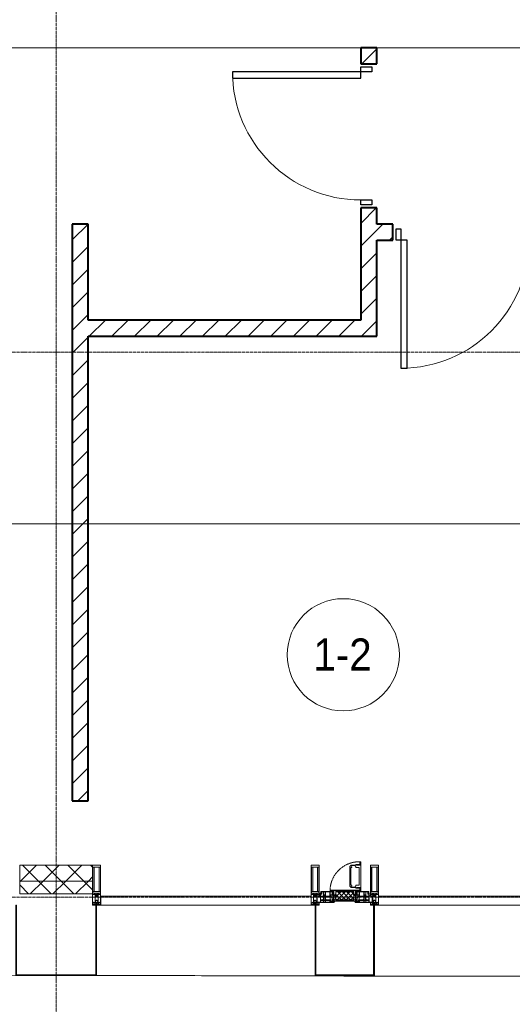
# Model space of a CAD drawing. Header units: millimetres. Extents: x 5617 to 101473, y 7718 to 212653.
# Tile 40 of 66: x 50003 to 53076, y 14731 to 20875. Entities that reach past the tile are written whole.
import ezdxf

# ---------------------------------------------------------------- set-up
doc = ezdxf.new("R2010")
doc.units = ezdxf.units.MM
for name, pattern in [('-D1-02х01', [3, 2, -1]), ('ADSK_Линия сетки', [25, 20, -2.5, 0, -2.5]), ('Линия сетки', [25, 20, -2.5, 0, -2.5])]:
    doc.linetypes.add(name, pattern=pattern)
for name, color, linetype, lineweight in [('Двери', 7, 'Continuous', 18), ('Импосты витража', 7, 'Continuous', 18), ('Колонны', 7, 'Continuous', 18), ('Марки помещений', 7, 'Continuous', 20), ('Окна', 7, 'Continuous', 18), ('Оси', 7, 'Continuous', 9), ('Панели витража', 7, 'Continuous', 18), ('Перекрытия', 7, 'Continuous', 18), ('Стены разрез', 7, 'Continuous', 40), ('Стены штриховка', 7, 'Continuous', 40), ('Форма', 7, 'Continuous', 18), ('Формообразующий элемент-перекрытие', 7, 'Continuous', 18), ('Элементы узлов', 7, 'Continuous', 18)]:
    doc.layers.add(name, color=color, linetype=linetype, lineweight=lineweight)
doc.styles.add('Arial_3', font='arial.ttf', dxfattribs={"width": 0.9, "height": 200})
pattern_1 = [(45, (0, 0), (-70.71068, 70.71068), [])]
pattern_2 = [(45, (0, 0), (-70.71068, 70.71068), []), (135, (0, 0), (-70.71068, -70.71068), [])]

# ---------------------------------------------------------------- blocks, each defined once
blk = doc.blocks.new('A_DOR_Door - Вн_3_Одинарная_900x2100-2977806-МКСС_К4_L19_64_800_')
at = {"layer": 'Двери', "color": 253, "lineweight": 30, "true_color": 0xaaaaaa}
for p, q in [((-430, 20), (-400, 20)), ((-430, -50), (-430, 20)), ((-400, 20), (-400, -50)), ((400, -50), (400, 20)), ((400, 20), (430, 20)), ((430, 20), (430, -50)), ((-400, -50), (-430, -50)), ((-400, -50), (-400, -850)), ((-360, -50), (-400, -50)), ((-400, -50), (-400, -850)), ((-360, -850), (-360, -50)), ((430, -50), (400, -50)), ((-400, -850), (-360, -850))]:
    blk.add_line(p, q, dxfattribs=at)
at = {"layer": 'Двери', "color": 254, "lineweight": 9, "true_color": 0xd4d4d4}
blk.add_arc((-400, -50), 800, 270, 0, dxfattribs=at)
blk = doc.blocks.new('135_SLK_K4_AR_rvt-1-МКСС_К4_L19_64_800_')
at = {"layer": 'Стены разрез', "lineweight": 9, "true_color": 0xaaaaaa}
h = blk.add_hatch(dxfattribs=at)
h.set_pattern_fill('FP_3', color=253, style=0, pattern_type=2)
h.set_pattern_definition(pattern_1)
h.paths.add_polyline_path([(127950, 19000), (127950, 19700), (127850, 19700), (127850, 19000)])
h.paths.add_polyline_path([(127950, 20600), (127950, 20700), (127850, 20700), (127850, 20600)])
h = blk.add_hatch(dxfattribs=at)
h.set_pattern_fill('FP_3', color=253, style=0, pattern_type=2)
h.set_pattern_definition(pattern_1)
h.paths.add_polyline_path([(126150, 16000), (126150, 19600), (126050, 19600), (126050, 16000)])
h = blk.add_hatch(dxfattribs=at)
h.set_pattern_fill('FP_3', color=253, style=0, pattern_type=2)
h.set_pattern_definition(pattern_1)
h.paths.add_polyline_path([(129650, 19500), (129750, 19500), (129750, 19600), (128950, 19600), (128950, 19500)])
h.paths.add_polyline_path([(128050, 19500), (128050, 19600), (127950, 19600), (127950, 19500)])
h = blk.add_hatch(dxfattribs=at)
h.set_pattern_fill('FP_3', color=253, style=0, pattern_type=2)
h.set_pattern_definition(pattern_1)
h.paths.add_polyline_path([(127950, 18900), (127950, 19000), (126150, 19000), (126150, 18900)])
at = {"layer": 'Перекрытия', "color": 253, "true_color": 0xaaaaaa}
for p, q in [((127850, 20700), (125150, 20700)), ((130100, 20700), (127950, 20700))]:
    blk.add_line(p, q, dxfattribs=at)
at = {"layer": 'Стены разрез', "color": 253, "true_color": 0xaaaaaa}
for p, q in [((127950, 20700), (127850, 20700)), ((127850, 20700), (127850, 20600)), ((127950, 20600), (127950, 20700)), ((127850, 20600), (127950, 20600)), ((127950, 19700), (127850, 19700)), ((127850, 19700), (127850, 19000)), ((127950, 19600), (127950, 19700)), ((126050, 19600), (126050, 16000)), ((126150, 19600), (126050, 19600)), ((126150, 19000), (126150, 19600)), ((128050, 19600), (127950, 19600)), ((128050, 19500), (128050, 19600)), ((127950, 19000), (127950, 19500)), ((127950, 19500), (128050, 19500)), ((127850, 19000), (126150, 19000)), ((127950, 18900), (127950, 19000)), ((126150, 16000), (126150, 18900)), ((126150, 18900), (127950, 18900)), ((126050, 16000), (126150, 16000))]:
    blk.add_line(p, q, dxfattribs=at)
at = {"layer": 'Двери', "color": 253, "lineweight": 18, "true_color": 0xaaaaaa, "rotation": 270}
blk.add_blockref('A_DOR_Door - Вн_3_Одинарная_900x2100-2977806-МКСС_К4_L19_64_800_', (127900, 20150), dxfattribs=at)
at = {"layer": 'Двери', "color": 253, "lineweight": 18, "true_color": 0xaaaaaa}
blk.add_blockref('A_DOR_Door - Вн_3_Одинарная_900x2100-2977806-МКСС_К4_L19_64_800_', (128500, 19550), dxfattribs=at)
blk = doc.blocks.new('System Panel - A_PAN_Glass-7508020-МКСС_К4_L19_64_800_')
at = {"layer": 'Панели витража', "color": 253, "lineweight": 5, "true_color": 0xaaaaaa}
for p, q in [((656.25, 55), (-656.25, 55)), ((-656.25, 55), (-656.25, 0)), ((-656.25, 0), (656.25, 0)), ((656.25, 0), (656.25, 55))]:
    blk.add_line(p, q, dxfattribs=at)
blk = doc.blocks.new('A_PAN_Створка - 383мм-7508021-МКСС_К4_L19_64_800_')
at = {"layer": 'Панели витража', "lineweight": 5}
h = blk.add_hatch(dxfattribs=at)
h.set_pattern_fill('FP_5', color=256, style=0, pattern_type=2)
h.set_pattern_definition([(45, (-127750, -15350), (-14.1421356, 14.1421356), []), (135, (-127750, -15350), (-14.1421356, -14.1421356), [])])
h.paths.add_polyline_path([(54.5, 31.8), (54.9, 34.1), (57.2, 36.4), (57.2, 60.8), (54.6, 63.4), (53.6, 82.7), (-54.6, 81.8), (-54.6, 63.4), (-57.2, 60.8), (-57.2, 36.4), (-54.9, 34.1), (-54.5, 31.8)])
at = {"layer": 'Окна', "lineweight": 5}
for p, q in [((39.7, 249), (31.1, 240.4)), ((70.1, 249), (39.7, 249)), ((45.9, 246.8), (45, 244.7)), ((63.3, 246.8), (45.9, 246.8)), ((64.1, 245), (63.3, 246.8)), ((70.1, 252.9), (70.1, 249)), ((95.1, 252.9), (70.1, 252.9)), ((74.1, 248.4), (74.1, 252.9)), ((89.1, 248.4), (74.1, 248.4)), ((89.1, 252.9), (89.1, 248.4)), ((93.1, 248.4), (93.1, 252.9)), ((97.9, 248.4), (93.1, 248.4)), ((95.1, 270.5), (95.1, 252.9)), ((99.6, 270.5), (95.1, 270.5)), ((97.9, 262.4), (95.1, 262.4)), ((97.9, 262.4), (97.9, 248.4)), ((99.6, 270.5), (99.6, 87.5)), ((31.1, 117.6), (31.1, 240.4)), ((41.4, 234.2), (39.1, 233.8)), ((39.1, 179), (39.1, 233.8)), ((41.4, 234.2), (43.5, 236.3)), ((45, 244.7), (42.3, 239.8)), ((42.3, 239.8), (43.5, 236.3)), ((64.1, 245), (66.7, 241)), ((66.7, 241), (68.6, 239.7)), ((68.6, 239.7), (68.6, 236.4)), ((68.6, 236.4), (71.1, 233.9)), ((71.1, 233.9), (89.5, 233.9)), ((89.5, 233.9), (90.6, 232.8)), ((90.6, 125.2), (90.6, 232.8)), ((39.1, 179), (39.1, 124.2)), ((41.4, 123.8), (39.1, 124.2)), ((41.4, 123.8), (43.5, 121.7)), ((68.6, 121.6), (71.1, 124.1)), ((71.1, 124.1), (89.5, 124.1)), ((89.5, 124.1), (90.6, 125.2)), ((-153, 73.5), (-150, 73.5)), ((-153, 60), (-153, 73.5)), ((-150, 84), (-78, 84)), ((-150, 73.5), (-150, 84)), ((-91.5, 92), (91.5, 92)), ((-91.5, 87.5), (-91.5, 92)), ((-73.9, 87.5), (-91.5, 87.5)), ((-78, 84), (-78, 23.5)), ((-73.9, 62.5), (-73.9, 87.5)), ((-70, 62.5), (-73.9, 62.5)), ((-70, 32.1), (-70, 62.5)), ((39.7, 109), (31.1, 117.6)), ((70.1, 109), (39.7, 109)), ((42.3, 118.2), (43.5, 121.7)), ((45, 113.3), (42.3, 118.2)), ((45.9, 111.2), (45, 113.3)), ((63.3, 111.2), (45.9, 111.2)), ((64.1, 113), (63.3, 111.2)), ((64.1, 113), (66.7, 117)), ((66.7, 117), (68.6, 118.3)), ((68.6, 118.3), (68.6, 121.6)), ((70, 62.5), (70, 32.1)), ((73.9, 62.5), (70, 62.5)), ((70.1, 105.1), (70.1, 109)), ((95.1, 105.1), (70.1, 105.1)), ((73.9, 87.5), (73.9, 62.5)), ((91.5, 87.5), (73.9, 87.5)), ((74.1, 109.6), (74.1, 105.1)), ((89.1, 109.6), (74.1, 109.6)), ((78, 84), (150, 84)), ((78, 23.5), (78, 84)), ((89.1, 105.1), (89.1, 109.6)), ((91.5, 92), (91.5, 87.5)), ((93.1, 109.6), (93.1, 105.1)), ((97.9, 109.6), (93.1, 109.6)), ((95.1, 87.5), (95.1, 105.1)), ((97.9, 95.6), (95.1, 95.6)), ((99.6, 87.5), (95.1, 87.5)), ((97.9, 95.6), (97.9, 109.6)), ((150, 84), (150, 73.5)), ((150, 73.5), (153, 73.5)), ((153, 73.5), (153, 60)), ((-171, 57), (-156, 57)), ((-171, 17), (-171, 57)), ((-67.9, 17), (-171, 17)), ((-78, 23.5), (-67.9, 23.5)), ((-61.4, 23.5), (-70, 32.1)), ((-67.9, 23.5), (-64.6, 26.8)), ((-67.9, 17), (-67.9, 23.5)), ((-61.4, 23.5), (-67.9, 17)), ((-64.6, 26.8), (-61.4, 23.5)), ((61.4, 23.5), (-61.4, 23.5)), ((70, 32.1), (61.4, 23.5)), ((61.4, 23.5), (64.6, 26.8)), ((67.9, 17), (61.4, 23.5)), ((64.6, 26.8), (67.9, 23.5)), ((67.9, 23.5), (67.9, 17)), ((67.9, 23.5), (78, 23.5)), ((171, 17), (67.9, 17)), ((156, 57), (171, 57)), ((171, 57), (171, 17))]:
    blk.add_line(p, q, dxfattribs=at)
at = {"layer": 'Окна', "color": 253, "lineweight": 5, "true_color": 0xaaaaaa}
for p, q in [((-152, 20), (-152, 73.5)), ((-150.5, 69.5), (-150.5, 73.5)), ((-145, 69.5), (-150.5, 69.5)), ((-150.5, 33.6), (-150.5, 68)), ((-150.5, 68), (-143.5, 68)), ((-148.5, 82.5), (-132.4, 82.5)), ((-148.5, 81), (-148.5, 82.5)), ((-143.5, 81), (-148.5, 81)), ((-145, 69.5), (-145, 79.5)), ((-143.5, 68), (-143.5, 81)), ((-132.4, 56.6), (-132.4, 82.5)), ((-131, 82.5), (-120.8, 82.5)), ((-131, 82.5), (-131, 64.6)), ((-131, 64.6), (-120.8, 64.6)), ((-131, 56.5), (-131, 62.6)), ((-120.8, 62.6), (-131, 62.6)), ((-120.8, 82.5), (-120.8, 64.6)), ((-120.8, 56.5), (-120.8, 62.6)), ((-119.3, 82.5), (-92.5, 82.5)), ((-119.3, 56.6), (-119.3, 82.5)), ((-92.5, 56.6), (-92.5, 82.5)), ((-90.8, 82.5), (-79.5, 82.5)), ((-90.8, 64.6), (-90.8, 82.5)), ((-80.1, 64.6), (-90.8, 64.6)), ((-90.8, 62.7), (-90.8, 56.6)), ((-80.4, 62.7), (-90.8, 62.7)), ((-85, 84), (-85, 87.5)), ((-85, 87.5), (-78, 87.5)), ((-78, 84), (-85, 84)), ((-80.4, 61.1), (-80.4, 62.7)), ((-80.1, 66.1), (-80.1, 64.6)), ((-78, 66.1), (-80.1, 66.1)), ((-79.5, 82.5), (-79.5, 80.6)), ((-79.5, 80.6), (-78, 80.6)), ((-78, 87.5), (-78, 84)), ((-78, 66.1), (-78, 61.1)), ((78, 87.5), (78, 84)), ((85, 87.5), (78, 87.5)), ((78, 84), (85, 84)), ((79.5, 80.6), (78, 80.6)), ((78, 66.1), (78, 61.1)), ((78, 66.1), (80.1, 66.1)), ((90.8, 82.5), (79.5, 82.5)), ((79.5, 82.5), (79.5, 80.6)), ((80.1, 66.1), (80.1, 64.6)), ((80.1, 64.6), (90.8, 64.6)), ((80.4, 62.7), (90.8, 62.7)), ((80.4, 61.1), (80.4, 62.7)), ((85, 84), (85, 87.5)), ((90.8, 64.6), (90.8, 82.5)), ((90.8, 62.7), (90.8, 56.6)), ((119.3, 82.5), (92.5, 82.5)), ((92.5, 56.6), (92.5, 82.5)), ((119.3, 56.6), (119.3, 82.5)), ((120.8, 82.5), (120.8, 64.6)), ((131, 82.5), (120.8, 82.5)), ((131, 64.6), (120.8, 64.6)), ((120.8, 56.5), (120.8, 62.6)), ((120.8, 62.6), (131, 62.6)), ((131, 82.5), (131, 64.6)), ((131, 56.5), (131, 62.6)), ((132.4, 56.6), (132.4, 82.5)), ((148.5, 82.5), (132.4, 82.5)), ((143.5, 81), (148.5, 81)), ((143.5, 68), (143.5, 81)), ((150.5, 68), (143.5, 68)), ((145, 69.5), (145, 79.5)), ((145, 69.5), (150.5, 69.5)), ((148.5, 81), (148.5, 82.5)), ((150.5, 69.5), (150.5, 73.5)), ((150.5, 33.6), (150.5, 68)), ((152, 20), (152, 73.5)), ((-171, 55.5), (-152, 55.5)), ((-171, 18.5), (-153.5, 18.5)), ((-153.5, 18.5), (-152, 20)), ((-150.5, 56.6), (-132.4, 56.6)), ((-136.4, 52.4), (-150.5, 52.4)), ((-136.3, 33.6), (-150.5, 33.6)), ((-150.5, 29.4), (-132.4, 29.4)), ((-150.5, 17), (-150.5, 29.4)), ((-132.4, 18.6), (-150.5, 18.6)), ((-137.2, 54.8), (-135.8, 50.8)), ((-132.5, 54.8), (-137.2, 54.8)), ((-137.2, 31), (-135.8, 35)), ((-132.5, 31), (-137.2, 31)), ((-132.1, 49), (-135.8, 50.8)), ((-132.1, 36.8), (-135.8, 35)), ((-132.5, 53.8), (-133.4, 52)), ((-133.4, 52), (-130.1, 50.4)), ((-133.4, 33.7), (-130.1, 35.3)), ((-132.5, 31.9), (-133.4, 33.7)), ((-132.5, 53.8), (-132.5, 54.8)), ((-132.5, 31.9), (-132.5, 31)), ((-132.4, 29.4), (-132.4, 18.6)), ((-132.1, 49), (-132.1, 36.8)), ((-131, 56.5), (-120.8, 56.5)), ((-131, 55.1), (-131, 52.7)), ((-120.8, 55.1), (-131, 55.1)), ((-129.4, 51.1), (-131, 52.7)), ((-129.4, 34.6), (-131, 33)), ((-131, 30.9), (-131, 33)), ((-120.8, 30.9), (-131, 30.9)), ((-131, 29.5), (-120.8, 29.5)), ((-131, 18.2), (-131, 29.5)), ((-120.8, 18.2), (-131, 18.2)), ((-130.1, 50.4), (-129.4, 51.1)), ((-130.1, 35.3), (-130.1, 50.4)), ((-130.1, 35.3), (-129.4, 34.6)), ((-122.4, 51.1), (-120.8, 52.7)), ((-121.7, 50.4), (-122.4, 51.1)), ((-121.7, 35.3), (-122.4, 34.6)), ((-122.4, 34.6), (-120.8, 33)), ((-118.4, 52), (-121.7, 50.4)), ((-121.7, 35.3), (-121.7, 50.4)), ((-118.4, 33.7), (-121.7, 35.3)), ((-120.8, 55.1), (-120.8, 52.7)), ((-120.8, 30.9), (-120.8, 33)), ((-120.8, 18.2), (-120.8, 29.5)), ((-119.7, 49), (-115.9, 50.8)), ((-119.7, 49), (-119.7, 36.8)), ((-119.7, 36.8), (-115.9, 35)), ((-92.5, 56.6), (-119.3, 56.6)), ((-119.3, 54.8), (-114.6, 54.8)), ((-119.3, 53.8), (-119.3, 54.8)), ((-119.3, 53.8), (-118.4, 52)), ((-119.3, 31.9), (-118.4, 33.7)), ((-119.3, 31.9), (-119.3, 31)), ((-119.3, 31), (-114.6, 31)), ((-92.5, 29.4), (-119.3, 29.4)), ((-119.3, 29.4), (-119.3, 18.6)), ((-119.3, 18.6), (-92.5, 18.6)), ((-114.6, 54.8), (-115.9, 50.8)), ((-114.6, 31), (-115.9, 35)), ((-94.1, 33.5), (-115.4, 33.5)), ((-94.1, 52.5), (-115.3, 52.5)), ((-89.9, 50.9), (-94.1, 52.5)), ((-89.9, 35.1), (-94.1, 33.5)), ((-92.5, 18.6), (-92.5, 29.4)), ((-90.8, 56.6), (-85.9, 56.6)), ((-90.8, 18.5), (-90.8, 29.4)), ((-90.8, 29.4), (-85.9, 29.4)), ((-87.3, 18.5), (-90.8, 18.5)), ((-89.9, 52.2), (-88.6, 53.5)), ((-89.9, 52.2), (-89.9, 50.9)), ((-89.9, 35.1), (-89.9, 50.9)), ((-89.9, 32.5), (-89.9, 35.1)), ((-85.9, 32.5), (-89.9, 32.5)), ((-85.9, 53.5), (-88.6, 53.5)), ((-87.3, 21.9), (-85.9, 21.9)), ((-87.3, 20.4), (-87.3, 21.9)), ((-87.3, 20.4), (-87.3, 18.5)), ((-84.8, 20.4), (-87.3, 20.4)), ((-85.9, 56.6), (-85.9, 53.5)), ((-85.9, 53.5), (-78, 45.6)), ((-85.9, 29.4), (-85.9, 32.5)), ((-85.9, 21.9), (-85.9, 29.4)), ((-85.9, 18.2), (-85.9, 20.4)), ((-75.9, 18.2), (-85.9, 18.2)), ((-83.4, 20.4), (-84.8, 20.4)), ((-70, 33.8), (-83.4, 20.4)), ((-78, 61.1), (-80.4, 61.1)), ((-78, 45.6), (-78, 36.8)), ((-78, 36.8), (-70, 36.8)), ((-75.9, 23.5), (-73, 23.5)), ((-75.9, 21.5), (-75.9, 23.5)), ((-75.9, 21.5), (-75.9, 18.2)), ((-74.9, 21.5), (-75.9, 21.5)), ((-74.9, 17.9), (-74.9, 21.5)), ((-68.9, 17.9), (-74.9, 17.9)), ((-67.2, 29.3), (-73, 23.5)), ((-70, 36.8), (-70, 33.8)), ((-68.9, 21.5), (-68.9, 17.9)), ((-67.9, 21.5), (-68.9, 21.5)), ((-67.9, 23.5), (-64.6, 26.8)), ((-67.9, 21.5), (-67.9, 23.5)), ((-64.6, 26.8), (-67.2, 29.3)), ((64.6, 26.8), (67.2, 29.3)), ((67.9, 23.5), (64.6, 26.8)), ((67.2, 29.3), (73, 23.5)), ((67.9, 21.5), (67.9, 23.5)), ((67.9, 21.5), (68.9, 21.5)), ((68.9, 21.5), (68.9, 17.9)), ((68.9, 17.9), (74.9, 17.9)), ((70, 36.8), (70, 33.8)), ((78, 36.8), (70, 36.8)), ((70, 33.8), (83.4, 20.4)), ((75.9, 23.5), (73, 23.5)), ((74.9, 21.5), (75.9, 21.5)), ((74.9, 17.9), (74.9, 21.5)), ((75.9, 21.5), (75.9, 23.5)), ((75.9, 21.5), (75.9, 18.2)), ((75.9, 18.2), (85.9, 18.2)), ((78, 61.1), (80.4, 61.1)), ((85.9, 53.5), (78, 45.6)), ((78, 45.6), (78, 36.8)), ((83.4, 20.4), (84.8, 20.4)), ((84.8, 20.4), (87.3, 20.4)), ((85.9, 56.6), (85.9, 53.5)), ((90.8, 56.6), (85.9, 56.6)), ((85.9, 53.5), (88.6, 53.5)), ((85.9, 32.5), (89.9, 32.5)), ((85.9, 29.4), (85.9, 32.5)), ((85.9, 21.9), (85.9, 29.4)), ((90.8, 29.4), (85.9, 29.4)), ((87.3, 21.9), (85.9, 21.9)), ((85.9, 18.2), (85.9, 20.4)), ((87.3, 20.4), (87.3, 21.9)), ((87.3, 20.4), (87.3, 18.5)), ((87.3, 18.5), (90.8, 18.5)), ((89.9, 52.2), (88.6, 53.5)), ((89.9, 50.9), (94.1, 52.5)), ((89.9, 52.2), (89.9, 50.9)), ((89.9, 35.1), (89.9, 50.9)), ((89.9, 35.1), (94.1, 33.5)), ((89.9, 32.5), (89.9, 35.1)), ((90.8, 18.5), (90.8, 29.4)), ((92.5, 56.6), (119.3, 56.6)), ((92.5, 18.6), (92.5, 29.4)), ((92.5, 29.4), (119.3, 29.4)), ((119.3, 18.6), (92.5, 18.6)), ((94.1, 52.5), (115.3, 52.5)), ((94.1, 33.5), (115.4, 33.5)), ((114.6, 54.8), (115.9, 50.8)), ((119.3, 54.8), (114.6, 54.8)), ((114.6, 31), (115.9, 35)), ((119.3, 31), (114.6, 31)), ((119.7, 49), (115.9, 50.8)), ((119.7, 36.8), (115.9, 35)), ((119.3, 53.8), (118.4, 52)), ((118.4, 52), (121.7, 50.4)), ((118.4, 33.7), (121.7, 35.3)), ((119.3, 31.9), (118.4, 33.7)), ((119.3, 53.8), (119.3, 54.8)), ((119.3, 31.9), (119.3, 31)), ((119.3, 29.4), (119.3, 18.6)), ((119.7, 49), (119.7, 36.8)), ((131, 56.5), (120.8, 56.5)), ((120.8, 55.1), (120.8, 52.7)), ((120.8, 55.1), (131, 55.1)), ((122.4, 51.1), (120.8, 52.7)), ((122.4, 34.6), (120.8, 33)), ((120.8, 30.9), (120.8, 33)), ((120.8, 30.9), (131, 30.9)), ((120.8, 18.2), (120.8, 29.5)), ((131, 29.5), (120.8, 29.5)), ((120.8, 18.2), (131, 18.2)), ((121.7, 50.4), (122.4, 51.1)), ((121.7, 35.3), (121.7, 50.4)), ((121.7, 35.3), (122.4, 34.6)), ((129.4, 51.1), (131, 52.7)), ((130.1, 50.4), (129.4, 51.1)), ((130.1, 35.3), (129.4, 34.6)), ((129.4, 34.6), (131, 33)), ((133.4, 52), (130.1, 50.4)), ((130.1, 35.3), (130.1, 50.4)), ((133.4, 33.7), (130.1, 35.3)), ((131, 55.1), (131, 52.7)), ((131, 30.9), (131, 33)), ((131, 18.2), (131, 29.5)), ((132.1, 49), (135.8, 50.8)), ((132.1, 49), (132.1, 36.8)), ((132.1, 36.8), (135.8, 35)), ((150.5, 56.6), (132.4, 56.6)), ((150.5, 29.4), (132.4, 29.4)), ((132.4, 29.4), (132.4, 18.6)), ((132.4, 18.6), (150.5, 18.6)), ((132.5, 54.8), (137.2, 54.8)), ((132.5, 53.8), (132.5, 54.8)), ((132.5, 53.8), (133.4, 52)), ((132.5, 31.9), (133.4, 33.7)), ((132.5, 31.9), (132.5, 31)), ((132.5, 31), (137.2, 31)), ((137.2, 54.8), (135.8, 50.8)), ((137.2, 31), (135.8, 35)), ((136.3, 33.6), (150.5, 33.6)), ((136.4, 52.4), (150.5, 52.4)), ((150.5, 17), (150.5, 29.4)), ((171, 55.5), (152, 55.5)), ((153.5, 18.5), (152, 20)), ((171, 18.5), (153.5, 18.5))]:
    blk.add_line(p, q, dxfattribs=at)
at = {"layer": 'Окна', "linetype": '-D1-02х01', "lineweight": 5}
blk.add_arc((91.4, 87.5), 183, 88.85546, 178.59095, dxfattribs=at)
at = {"layer": 'Окна', "lineweight": 5}
for centre, start, end in [((-156, 60), 270, 360), ((156, 60), 180, 270)]:
    blk.add_arc(centre, 3, start, end, dxfattribs=at)
at = {"layer": 'Элементы узлов', "color": 253, "lineweight": 5, "true_color": 0xaaaaaa}
for p, q in [((-91.5, 92), (-91.5, 87.5)), ((-91.5, 92), (91.5, 92)), ((-91.5, 87.5), (-73.9, 87.5)), ((-83.4, 90.3), (-69.4, 90.3)), ((-83.4, 90.3), (-83.4, 87.5)), ((-73.9, 87.5), (-73.9, 62.5)), ((-69.4, 85.5), (-73.9, 85.5)), ((-73.9, 81.5), (-69.4, 81.5)), ((-69.4, 66.5), (-73.9, 66.5)), ((-73.9, 62.5), (-70, 62.5)), ((-70, 62.5), (-70, 32.1)), ((-69.4, 90.3), (-69.4, 85.5)), ((-69.4, 81.5), (-69.4, 66.5)), ((-67.9, 89.3), (-66.9, 90.3)), ((-67.9, 62.5), (-67.9, 89.3)), ((-61.7, 62.5), (-67.9, 62.5)), ((-66.9, 90.3), (-57.4, 90.3)), ((-60.1, 67.7), (-61.7, 64.9)), ((-61.7, 64.9), (-61.7, 62.5)), ((-56.4, 67.7), (-60.1, 67.7)), ((-57.4, 90.3), (-56.4, 89.4)), ((-57.4, 61), (-54.9, 63.5)), ((-54.6, 63.4), (-57.2, 60.8)), ((-56.4, 89.4), (-56.4, 67.7)), ((-53.9, 90.3), (-54.9, 89.3)), ((-54.9, 89.3), (-54.9, 85.6)), ((-54.9, 85.6), (-53.9, 84.6)), ((-54.9, 81.9), (-53.8, 83)), ((-54.9, 63.5), (-54.9, 81.9)), ((-53.6, 82.7), (-54.6, 81.8)), ((-54.6, 81.8), (-54.6, 63.4)), ((53.9, 90.3), (-53.9, 90.3)), ((-53.9, 84.6), (53.9, 84.6)), ((53.8, 83), (-53.8, 83)), ((53.6, 82.7), (-53.6, 82.7)), ((54.6, 81.8), (53.6, 82.7)), ((54.9, 81.9), (53.8, 83)), ((53.9, 90.3), (54.9, 89.3)), ((54.9, 85.6), (53.9, 84.6)), ((54.6, 63.4), (54.6, 81.8)), ((57.2, 60.8), (54.6, 63.4)), ((54.9, 89.3), (54.9, 85.6)), ((54.9, 63.5), (54.9, 81.9)), ((57.4, 61), (54.9, 63.5)), ((57.4, 90.3), (56.4, 89.4)), ((56.4, 89.4), (56.4, 67.7)), ((56.4, 67.7), (60.1, 67.7)), ((66.9, 90.3), (57.4, 90.3)), ((60.1, 67.7), (61.7, 64.9)), ((61.7, 64.9), (61.7, 62.5)), ((61.7, 62.5), (67.9, 62.5)), ((67.9, 89.3), (66.9, 90.3)), ((67.9, 62.5), (67.9, 89.3)), ((69.4, 90.3), (69.4, 85.5)), ((83.4, 90.3), (69.4, 90.3)), ((69.4, 85.5), (73.9, 85.5)), ((69.4, 81.5), (69.4, 66.5)), ((73.9, 81.5), (69.4, 81.5)), ((69.4, 66.5), (73.9, 66.5)), ((70, 62.5), (70, 32.1)), ((73.9, 62.5), (70, 62.5)), ((91.5, 87.5), (73.9, 87.5)), ((73.9, 87.5), (73.9, 62.5)), ((83.4, 90.3), (83.4, 87.5)), ((91.5, 92), (91.5, 87.5)), ((-70, 32.1), (-61.4, 23.5)), ((-66, 56.5), (-67.8, 55.7)), ((-67.8, 55.7), (-67.8, 38.3)), ((-67.8, 38.3), (-65.7, 37.4)), ((-66, 56.5), (-62, 59.1)), ((-65.7, 37.4), (-60.8, 34.7)), ((-62, 59.1), (-60.7, 61)), ((61.4, 23.5), (-61.4, 23.5)), ((-60.8, 34.7), (-57.3, 35.9)), ((-60.7, 61), (-57.4, 61)), ((-55.2, 33.8), (-57.3, 35.9)), ((-57.2, 60.8), (-57.2, 36.4)), ((-57.2, 36.4), (-54.9, 34.1)), ((-55.2, 33.8), (-54.8, 31.5)), ((-54.9, 34.1), (-54.5, 31.8)), ((-53.9, 30.5), (-54.9, 29.5)), ((-54.9, 29.5), (-54.9, 25.8)), ((-54.9, 25.8), (-53.9, 24.8)), ((0, 31.5), (-54.8, 31.5)), ((-54.5, 31.8), (54.5, 31.8)), ((53.9, 30.5), (-53.9, 30.5)), ((-53.9, 24.8), (53.9, 24.8)), ((0, 31.5), (54.8, 31.5)), ((53.9, 30.5), (54.9, 29.5)), ((54.9, 25.8), (53.9, 24.8)), ((54.5, 31.8), (54.9, 34.1)), ((55.2, 33.8), (54.8, 31.5)), ((54.9, 34.1), (57.2, 36.4)), ((54.9, 29.5), (54.9, 25.8)), ((55.2, 33.8), (57.3, 35.9)), ((57.2, 36.4), (57.2, 60.8)), ((60.8, 34.7), (57.3, 35.9)), ((60.7, 61), (57.4, 61)), ((62, 59.1), (60.7, 61)), ((65.7, 37.4), (60.8, 34.7)), ((70, 32.1), (61.4, 23.5)), ((66, 56.5), (62, 59.1)), ((67.8, 38.3), (65.7, 37.4)), ((66, 56.5), (67.8, 55.7)), ((67.8, 55.7), (67.8, 38.3))]:
    blk.add_line(p, q, dxfattribs=at)
blk = doc.blocks.new('Rectangular Mullion - 50Wx250H-2623690-МКСС_К4_L19_64_800_')
at = {"layer": 'Элементы узлов', "color": 253, "lineweight": 5, "true_color": 0xaaaaaa}
for p, q in [((-25, 65.2), (-25, 250)), ((-25, 250), (0, 250)), ((25, 250), (0, 250)), ((25, 65.2), (25, 250)), ((-23, 237.3), (0, 237.3)), ((-23, 237.3), (-23, 73.6)), ((-14.9, 84), (-14.9, 237.3)), ((23, 237.3), (0, 237.3)), ((14.9, 84), (14.9, 237.3)), ((23, 237.3), (23, 73.6)), ((-14, 65.2), (-25, 65.2)), ((0, 84), (-23, 84)), ((-0.5, 73.6), (-23, 73.6)), ((-14, 71.3), (-14, 65.2)), ((-10, 71.3), (-14, 71.3)), ((-10, 53), (-10, 71.3)), ((-7, 65.2), (-5.9, 67.3)), ((-7, 65.2), (-7, 54.7)), ((-4.1, 67.3), (-5.9, 67.3)), ((-4.1, 67.3), (-2.9, 65.1)), ((-2.9, 65.1), (-2.9, 54.6)), ((0, 84), (23, 84)), ((0.5, 73.6), (23, 73.6)), ((4.1, 67.3), (2.9, 65.1)), ((2.9, 65.1), (2.9, 54.6)), ((4.1, 67.3), (5.9, 67.3)), ((7, 65.2), (5.9, 67.3)), ((7, 65.2), (7, 54.7)), ((10, 71.3), (14, 71.3)), ((10, 53), (10, 71.3)), ((14, 71.3), (14, 65.2)), ((14, 65.2), (25, 65.2)), ((-23.8, 14.6), (-25, 14.2)), ((-25, 0), (-25, 14.2)), ((-22.3, 17), (-23.8, 17)), ((-23.8, 17), (-23.8, 14.6)), ((-22.5, 10.6), (-23.8, 14.6)), ((-22.5, 10.6), (-23.7, 9.9)), ((-23.7, 1.3), (-23.7, 9.9)), ((-23.7, 1.3), (-11.8, 1.3)), ((-23.2, 10.2), (-22.5, 8)), ((-22.5, 8), (-22.5, 4.5)), ((-21.3, 4.5), (-22.5, 4.5)), ((-22.3, 17), (-22.3, 16)), ((-22.3, 16), (-21.3, 16)), ((-19, 17.6), (-21.3, 16)), ((-21.3, 4.5), (-21.3, 6.5)), ((-21.3, 6.5), (-14.2, 6.5)), ((-18.4, 16.6), (-19, 17.6)), ((-7.4, 16.6), (-18.4, 16.6)), ((-14.2, 6.5), (-14.2, 4.5)), ((-13.2, 4.5), (-14.2, 4.5)), ((-13.2, 4.5), (-12.2, 7.2)), ((-12.7, 7.6), (-11.3, 11.4)), ((-12.7, 7.6), (-11.8, 6.9)), ((-12.2, 9), (-12.2, 14.8)), ((-12.2, 14.8), (0, 14.8)), ((-11.8, 1.3), (-11.8, 6.9)), ((-10.5, 11.2), (-11.3, 11.4)), ((-10.5, 1.5), (-10.5, 11.2)), ((-4.8, 1.5), (-10.5, 1.5)), ((-8.7, 53), (-10, 53)), ((-10, 53), (-10, 17)), ((-10, 17), (-7.5, 17)), ((-8.7, 53), (-7, 54.7)), ((-8.5, 23), (-1.5, 30)), ((-8.5, 18.5), (-8.5, 23)), ((-7.5, 18.5), (-8.5, 18.5)), ((-7.5, 17), (-7.5, 18.5)), ((-7.4, 18), (-7.4, 16.6)), ((-2.6, 18), (-7.4, 18)), ((0, 8), (-4.8, 8)), ((-4.8, 1.5), (-4.8, 8)), ((-1.3, 53), (-2.9, 54.6)), ((-2.6, 18), (-2.6, 16.8)), ((-2.6, 16.8), (0, 16.8)), ((-1.5, 30), (0, 30)), ((0, 53), (-1.3, 53)), ((0, 53), (1.3, 53)), ((1.5, 30), (0, 30)), ((2.6, 16.8), (0, 16.8)), ((0, 14.8), (0, 16.8)), ((0, 14.8), (0, 16.8)), ((12.2, 14.8), (0, 14.8)), ((0, 0), (0, 8)), ((0, 8), (4.8, 8)), ((0, 0), (0, 8)), ((1.3, 53), (2.9, 54.6)), ((8.5, 23), (1.5, 30)), ((2.6, 18), (2.6, 16.8)), ((2.6, 18), (7.4, 18)), ((4.8, 1.5), (4.8, 8)), ((4.8, 1.5), (10.5, 1.5)), ((8.7, 53), (7, 54.7)), ((7.4, 18), (7.4, 16.6)), ((7.4, 16.6), (18.4, 16.6)), ((7.5, 18.5), (8.5, 18.5)), ((7.5, 17), (7.5, 18.5)), ((10, 17), (7.5, 17)), ((8.5, 18.5), (8.5, 23)), ((8.7, 53), (10, 53)), ((10, 53), (10, 17)), ((10.5, 11.2), (11.3, 11.4)), ((10.5, 1.5), (10.5, 11.2)), ((12.7, 7.6), (11.3, 11.4)), ((12.7, 7.6), (11.8, 6.9)), ((11.8, 1.3), (11.8, 6.9)), ((23.7, 1.3), (11.8, 1.3)), ((12.2, 9), (12.2, 14.8)), ((13.2, 4.5), (12.2, 7.2)), ((13.2, 4.5), (14.2, 4.5)), ((21.3, 6.5), (14.2, 6.5)), ((14.2, 6.5), (14.2, 4.5)), ((18.4, 16.6), (19, 17.6)), ((19, 17.6), (21.3, 16)), ((22.3, 16), (21.3, 16)), ((21.3, 4.5), (21.3, 6.5)), ((21.3, 4.5), (22.5, 4.5)), ((22.3, 17), (22.3, 16)), ((22.3, 17), (23.8, 17)), ((22.5, 10.6), (23.8, 14.6)), ((22.5, 10.6), (23.7, 9.9)), ((23.2, 10.2), (22.5, 8)), ((22.5, 8), (22.5, 4.5)), ((23.7, 1.3), (23.7, 9.9)), ((23.8, 17), (23.8, 14.6)), ((23.8, 14.6), (25, 14.2)), ((25, 0), (25, 14.2)), ((-25, 0), (0, 0)), ((25, 0), (0, 0))]:
    blk.add_line(p, q, dxfattribs=at)
for centre, start, end in [((-0.5, 73.1), 360, 90), ((0.5, 73.1), 90, 180)]:
    blk.add_arc(centre, 0.5, start, end, dxfattribs=at)
blk = doc.blocks.new('Rectangular Mullion - R_StandardFrame_50Wx250H-7505731-МКСС_К4_L19_64_800_')
at = {"layer": 'Импосты витража', "color": 253, "lineweight": 5, "true_color": 0xaaaaaa}
for p, q in [((-25, -250), (-25, 0)), ((-25, 0), (-5, 0)), ((0, 0), (25, 0)), ((25, 0), (25, -250)), ((25, -250), (-25, -250))]:
    blk.add_line(p, q, dxfattribs=at)
blk = doc.blocks.new('Rectangular Mullion - R_StandardFrame_50Wx250H-V49-МКСС_К4_L19_64_800_')
at = {"layer": 'Импосты витража', "color": 253, "lineweight": 5, "true_color": 0xaaaaaa}
for p, q in [((-25, -250), (-25, 0)), ((-25, 0), (0, 0)), ((5, 0), (25, 0)), ((25, 0), (25, -17)), ((25, -57), (25, -250)), ((25, -250), (-25, -250))]:
    blk.add_line(p, q, dxfattribs=at)
blk = doc.blocks.new('Rectangular Mullion - R_StandardFrame_50Wx250H-V50-МКСС_К4_L19_64_800_')
at = {"layer": 'Импосты витража', "color": 253, "lineweight": 5, "true_color": 0xaaaaaa}
for p, q in [((-25, -17), (-25, 0)), ((-25, 0), (-5, 0)), ((0, 0), (25, 0)), ((25, 0), (25, -250)), ((-25, -250), (-25, -57)), ((25, -250), (-25, -250))]:
    blk.add_line(p, q, dxfattribs=at)
blk = doc.blocks.new('A_SLK_PAN_Type1 - Прямой тип панели-6537775-МКСС_К4_L19_64_800_')
at = {"layer": 'Колонны', "lineweight": 5}
for p, q in [((-252.5, 440), (252.5, 440)), ((-252.5, 0), (-252.5, 440)), ((-247.5, 435), (-247.5, 0)), ((247.5, 435), (-247.5, 435)), ((247.5, 0), (247.5, 435)), ((252.5, 440), (252.5, 0)), ((-247.5, 0), (-252.5, 0)), ((252.5, 0), (247.5, 0))]:
    blk.add_line(p, q, dxfattribs=at)
blk = doc.blocks.new('A_SLK_PAN_Type1 - Прямой тип панели Ф-1_1-7502906-МКСС_К4_L19_64_800_')
at = {"layer": 'Колонны', "lineweight": 5}
for p, q in [((-185, 440), (185, 440)), ((-185, 0), (-185, 440)), ((-180, 435), (-180, 0)), ((180, 435), (-180, 435)), ((180, 0), (180, 435)), ((185, 440), (185, 0)), ((-180, 0), (-185, 0)), ((185, 0), (180, 0))]:
    blk.add_line(p, q, dxfattribs=at)
blk = doc.blocks.new('A_OGR_PAN_Отлив - A_OGR_PAN_Отлив-6121425-МКСС_К4_L19_64_800_')
at = {"layer": 'Колонны', "color": 253, "lineweight": 5, "true_color": 0xaaaaaa}
blk.add_line((-681.2, -440), (-352.3, -440), dxfattribs=at)
blk = doc.blocks.new('135_SLK_K4_AR_FCD_rvt-1-МКСС_К4_L19_64_800_')
at = {"layer": 'Стены разрез', "lineweight": 5, "true_color": 0xaaaaaa}
h = blk.add_hatch(dxfattribs=at)
h.set_pattern_fill('FP_4', color=253, style=0, pattern_type=2)
h.set_pattern_definition(pattern_2)
h.paths.add_polyline_path([(126177.5, 15500), (126177.5, 15600), (125722.5, 15600), (125722.5, 15500)])
h = blk.add_hatch(dxfattribs=at)
h.set_pattern_fill('FP_4', color=253, style=0, pattern_type=2)
h.set_pattern_definition(pattern_2)
h.paths.add_polyline_path([(126177.5, 15420), (126177.5, 15500), (125722.5, 15500), (125722.5, 15420)])
at = {"layer": 'Стены разрез', "color": 253, "lineweight": 9, "true_color": 0xaaaaaa}
for p, q in [((126177.5, 15600), (125722.5, 15600)), ((125722.5, 15600), (125722.5, 15420)), ((126177.5, 15420), (126177.5, 15600)), ((125722.5, 15420), (126177.5, 15420))]:
    blk.add_line(p, q, dxfattribs=at)
at = {"layer": 'Стены штриховка', "color": 253, "lineweight": 9, "true_color": 0xaaaaaa}
blk.add_line((126177.5, 15500), (125722.5, 15500), dxfattribs=at)
at = {"layer": 'Форма', "color": 253, "lineweight": 9, "true_color": 0xaaaaaa}
blk.add_line((136800, 17730), (105757.1, 17730), dxfattribs=at)
at = {"layer": 'Форма', "color": 253, "lineweight": 5, "true_color": 0xaaaaaa, "flags": 128}
blk.add_lwpolyline([(114341.6, 14827.2), (118320, 14866.3), (121358.5, 14890.7), (123765.7, 14904.4), (125726.1, 14909.6), (127148.7, 14908.7)], dxfattribs=at)
at = {"layer": 'Форма', "color": 253, "lineweight": 9, "true_color": 0xaaaaaa}
blk.add_open_spline([(126202.4, 14911.6), (126231.5, 14911.5), (126314.4, 14911.2), (126505.3, 14910.5), (126774.9, 14909.7), (127098.2, 14908.8), (127367.6, 14908.1), (127583.2, 14907.7), (127745, 14907.4), (127906.8, 14907.1), (128122.4, 14906.8), (128391.7, 14906.5), (128661.1, 14906.2), (128876.7, 14906.1), (129038.6, 14906), (129200.4, 14906), (129416, 14905.9), (129685.3, 14906), (129954.7, 14906.1), (130170.3, 14906.2), (130332.1, 14906.3), (130494, 14906.4), (130709.6, 14906.6), (130978.8, 14906.9), (131248.2, 14907.2), (131463.8, 14907.5), (131625.7, 14907.8), (131787.6, 14908), (132003.2, 14908.4), (132272.4, 14908.9), (132541.7, 14909.4), (132757.3, 14909.8), (132919.3, 14910.1), (133081.2, 14910.4), (133296.8, 14910.8), (133565.9, 14911.4), (133835.1, 14912), (134050.8, 14912.4), (134185.8, 14912.7), (134293.9, 14912.9), (134401.8, 14913.1), (134536.5, 14913.3), (134698, 14913.7), (134859.4, 14913.9), (135020.8, 14914.2), (135182.4, 14914.5), (135344.2, 14914.8), (135506.4, 14915), (135668.8, 14915.2), (135885.2, 14915.5), (136155.5, 14915.8), (136478.7, 14916), (136693.1, 14916), (136800, 14916)], degree=3, knots=[-0.3413507, -0.3413507, -0.3413507, -0.3413507, -0.3385417, -0.3333333, -0.3229167, -0.3125, -0.3020833, -0.296875, -0.2916667, -0.2864583, -0.28125, -0.2708333, -0.2604167, -0.2552083, -0.25, -0.2447917, -0.2395833, -0.2291667, -0.21875, -0.2135417, -0.2083333, -0.203125, -0.1979167, -0.1875, -0.1770833, -0.171875, -0.1666667, -0.1614583, -0.15625, -0.1458333, -0.1354167, -0.1302083, -0.125, -0.1197917, -0.1145833, -0.1041667, -0.09375, -0.0885417, -0.0833333, -0.0807292, -0.078125, -0.0729167, -0.0677083, -0.0625, -0.0572917, -0.0520833, -0.046875, -0.0416667, -0.0364583, -0.03125, -0.0208333, -0.0104167, 0, 0, 0, 0], dxfattribs=at)
at = {"layer": 'Формообразующий элемент-перекрытие', "color": 253, "lineweight": 5, "true_color": 0xaaaaaa}
blk.add_open_spline([(126742.6, 14909.5), (126728.9, 14909.5), (126699.5, 14909.6), (126670.1, 14909.6), (126654.5, 14909.7)], degree=3, knots=[0.318698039, 0.318698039, 0.318698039, 0.318698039, 0.32, 0.321491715, 0.321491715, 0.321491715, 0.321491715], dxfattribs=at)
at = {"layer": 'Импосты витража', "color": 253, "lineweight": 5, "true_color": 0xaaaaaa}
for p in [(126202.5, 15350), (127565, 15350), (127935, 15350)]:
    blk.add_blockref('Rectangular Mullion - 50Wx250H-2623690-МКСС_К4_L19_64_800_', p, dxfattribs=at)
at = {"layer": 'Импосты витража', "color": 253, "lineweight": 5, "true_color": 0xaaaaaa, "extrusion": (0, 0, -1), "rotation": 180}
for name, p in [('Rectangular Mullion - R_StandardFrame_50Wx250H-7505731-МКСС_К4_L19_64_800_', (-126202.5, 15350)), ('Rectangular Mullion - R_StandardFrame_50Wx250H-V49-МКСС_К4_L19_64_800_', (-127565, 15350)), ('Rectangular Mullion - R_StandardFrame_50Wx250H-V50-МКСС_К4_L19_64_800_', (-127935, 15350))]:
    blk.add_blockref(name, p, dxfattribs=at)
at = {"layer": 'Колонны', "color": 253, "lineweight": 5, "true_color": 0xaaaaaa, "rotation": 180}
for name, p in [('A_SLK_PAN_Type1 - Прямой тип панели-6537775-МКСС_К4_L19_64_800_', (125950, 15350)), ('A_SLK_PAN_Type1 - Прямой тип панели Ф-1_1-7502906-МКСС_К4_L19_64_800_', (127750, 15350))]:
    blk.add_blockref(name, p, dxfattribs=at)
at = {"layer": 'Колонны', "color": 253, "lineweight": 5, "true_color": 0xaaaaaa}
blk.add_blockref('A_OGR_PAN_Отлив - A_OGR_PAN_Отлив-6121425-МКСС_К4_L19_64_800_', (126883.8, 15350), dxfattribs=at)
at = {"layer": 'Панели витража', "color": 253, "lineweight": 5, "true_color": 0xaaaaaa}
for name, p in [('A_PAN_Створка - 383мм-7508021-МКСС_К4_L19_64_800_', (127750, 15350)), ('System Panel - A_PAN_Glass-7508020-МКСС_К4_L19_64_800_', (126883.8, 15350)), ('System Panel - A_PAN_Glass-7508020-МКСС_К4_L19_64_800_', (128616.3, 15350))]:
    blk.add_blockref(name, p, dxfattribs=at)
blk = doc.blocks.new('050_Марка_Помещение - Номер-620969-МКСС_К4_L19_64_800_')
at = {"layer": 'Марки помещений'}
blk.add_circle((0, 0), 3.5, dxfattribs=at)

msp = doc.modelspace()

# ---------------------------------------------------------------- linework, layer by layer
at = {"layer": 'Оси', "linetype": 'Линия сетки'}
msp.add_line((50230.3, 12025.7), (50230.3, 33220), dxfattribs=at)
at = {"layer": 'Оси', "linetype": 'ADSK_Линия сетки'}
for p, q in [((61271.8, 18800), (24565.1, 18800)), ((61271.8, 15400), (24565.1, 15400))]:
    msp.add_line(p, q, dxfattribs=at)

# ---------------------------------------------------------------- block references
at = {"lineweight": 5}
for name in ['135_SLK_K4_AR_FCD_rvt-1-МКСС_К4_L19_64_800_', '135_SLK_K4_AR_rvt-1-МКСС_К4_L19_64_800_']:
    msp.add_blockref(name, (-75719.7, 0), dxfattribs=at)
at = {"layer": 'Марки помещений', "xscale": 99.99999999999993, "yscale": 99.99999999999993, "zscale": 99.99999999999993}
msp.add_blockref('050_Марка_Помещение - Номер-620969-МКСС_К4_L19_64_800_', (52021.4, 16912), dxfattribs=at)

# ---------------------------------------------------------------- texts
at = {"layer": 'Марки помещений', "lineweight": 9, "insert": (51834.8, 17013.7), "char_height": 200, "width": 447.342, "attachment_point": 1, "style": 'Arial_3'}
msp.add_mtext('1-2', dxfattribs=at)

doc.saveas('drawing.dxf')
